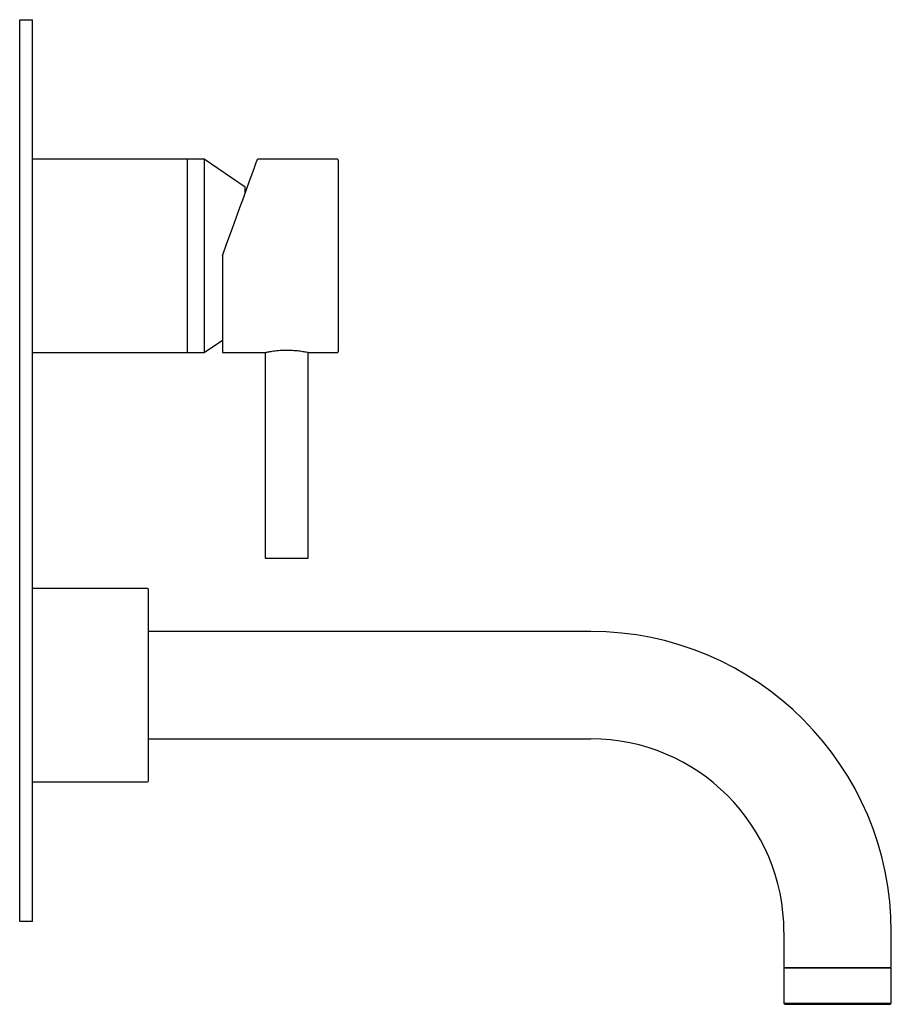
# Model space of a CAD drawing. Header units: millimetres. Extents: x 4066.923 to 4067.126, y 2042.825 to 2043.055.
import ezdxf

# ---------------------------------------------------------------- set-up
doc = ezdxf.new("R2010")
doc.units = ezdxf.units.MM
doc.layers.add('SANINDUSA', color=3, linetype='Continuous')

msp = doc.modelspace()

# ---------------------------------------------------------------- linework, layer by layer
at = {"layer": 'SANINDUSA'}
for p, q in [((4066.92342, 2043.05451), (4066.92642, 2043.05451)), ((4066.92342, 2042.84451), (4066.92342, 2043.05451)), ((4066.92642, 2042.84451), (4066.92642, 2043.05451)), ((4066.96242, 2043.02201), (4066.92642, 2043.02201)), ((4066.96642, 2043.02201), (4066.96242, 2043.02201)), ((4066.96242, 2043.02201), (4066.96242, 2042.97701)), ((4066.97592, 2043.01551), (4066.96642, 2043.02201)), ((4066.96642, 2043.02201), (4066.96642, 2042.97701)), ((4066.99742, 2043.02201), (4066.97881, 2043.02201)), ((4066.99762, 2043.02181), (4066.99762, 2042.97721)), ((4066.97592, 2043.01407), (4066.97592, 2043.01551)), ((4066.97062, 2042.99951), (4066.97062, 2042.97701)), ((4066.96642, 2042.97701), (4066.97062, 2042.97988)), ((4066.92642, 2042.97701), (4066.96242, 2042.97701)), ((4066.96242, 2042.97701), (4066.96642, 2042.97701)), ((4066.97062, 2042.97701), (4066.98062, 2042.97701)), ((4066.98062, 2042.97701), (4066.98062, 2042.92911)), ((4066.99062, 2042.92911), (4066.99062, 2042.97701)), ((4066.99062, 2042.97701), (4066.99162, 2042.97701)), ((4066.99162, 2042.97701), (4066.99742, 2042.97701)), ((4066.98062, 2042.92911), (4066.99062, 2042.92911)), ((4066.95317, 2042.92201), (4066.92642, 2042.92201)), ((4066.95317, 2042.922), (4066.95317, 2042.92201)), ((4066.95342, 2042.87726), (4066.95342, 2042.92176)), ((4067.05642, 2042.91201), (4066.95342, 2042.91201)), ((4066.95342, 2042.88701), (4067.05642, 2042.88701)), ((4066.92642, 2042.87701), (4066.95317, 2042.87701)), ((4066.92642, 2042.84451), (4066.92342, 2042.84451)), ((4067.10142, 2042.84201), (4067.10142, 2042.83394)), ((4067.12642, 2042.83394), (4067.12642, 2042.84201)), ((4067.10142, 2042.83369), (4067.10142, 2042.82544)), ((4067.12642, 2042.83369), (4067.10142, 2042.83369)), ((4067.12642, 2042.82544), (4067.12642, 2042.83369)), ((4067.10142, 2042.82544), (4067.12642, 2042.82544))]:
    msp.add_line(p, q, dxfattribs=at)
at = {"layer": 'SANINDUSA', "flags": 128}
msp.add_lwpolyline([(4066.97062, 2042.99951), (4066.97169, 2043.00244), (4066.97274, 2043.00533), (4066.97376, 2043.00812), (4066.97472, 2043.01076), (4066.97561, 2043.0132), (4066.97641, 2043.01542), (4066.97712, 2043.01736), (4066.97772, 2043.01899), (4066.97819, 2043.02029), (4066.97853, 2043.02124), (4066.97874, 2043.02181), (4066.97881, 2043.02201)], dxfattribs=at)
at = {"layer": 'SANINDUSA'}
for centre, radius, start, end in [((4066.99742, 2043.02181), 0.0002, 0, 90), ((4066.99742, 2042.97721), 0.0002, 270, 0), ((4066.95317, 2042.92176), 0.00025, 0, 90), ((4067.05642, 2042.84201), 0.07, 0, 90), ((4067.05642, 2042.84201), 0.045, 0, 90), ((4066.95317, 2042.87726), 0.00025, 270, 0), ((4067.10167, 2042.83394), 0.00025, 180, 270), ((4067.12617, 2042.83394), 0.00025, 270, 0), ((4067.10167, 2042.82544), 0.00025, 180, 270), ((4067.12617, 2042.82544), 0.00025, 270, 0)]:
    msp.add_arc(centre, radius, start, end, dxfattribs=at)
for points, knots in [([(4066.98062, 2042.97701), (4066.98068, 2042.97702), (4066.98078, 2042.97704), (4066.98162, 2042.97721), (4066.98287, 2042.97741), (4066.98445, 2042.97756), (4066.98614, 2042.97758), (4066.98777, 2042.97748), (4066.98916, 2042.9773), (4066.99015, 2042.97711), (4066.99063, 2042.977), (4066.99057, 2042.97702), (4066.99056, 2042.97702)], [0, 0, 0, 0, 0.105596, 0.211131, 0.318231, 0.426534, 0.533083, 0.637644, 0.743083, 0.850869, 0.958872, 1, 1, 1, 1]), ([(4067.10167, 2042.83369), (4067.10171, 2042.83369), (4067.10179, 2042.83369), (4067.10248, 2042.83369), (4067.10361, 2042.83369), (4067.1052, 2042.83369), (4067.10716, 2042.83369), (4067.10935, 2042.83369), (4067.11164, 2042.83369), (4067.11392, 2042.83369), (4067.11621, 2042.83369), (4067.11849, 2042.83369), (4067.12069, 2042.83369), (4067.12265, 2042.83369), (4067.12424, 2042.83369), (4067.12537, 2042.83369), (4067.12605, 2042.83369), (4067.12613, 2042.83369), (4067.12617, 2042.83369)], [0, 0, 0, 0, 0.058258, 0.120005, 0.18432, 0.25, 0.31568, 0.379994, 0.441741, 0.5, 0.558258, 0.620006, 0.684321, 0.75, 0.81568, 0.879995, 0.941742, 1, 1, 1, 1]), ([(4067.10168, 2042.82519), (4067.1017, 2042.82519), (4067.10174, 2042.82519), (4067.10237, 2042.82519), (4067.10345, 2042.82519), (4067.10499, 2042.82519), (4067.10691, 2042.82519), (4067.10908, 2042.82519), (4067.11135, 2042.82519), (4067.11363, 2042.82519), (4067.11592, 2042.82519), (4067.11822, 2042.82519), (4067.12044, 2042.82519), (4067.12243, 2042.82519), (4067.12407, 2042.82519), (4067.12526, 2042.82519), (4067.12599, 2042.82519), (4067.12611, 2042.82519), (4067.12617, 2042.82519)], [0, 0, 0, 0, 0.058258, 0.120006, 0.18432, 0.25, 0.31568, 0.379995, 0.441743, 0.500001, 0.558257, 0.620005, 0.68432, 0.75, 0.81568, 0.879994, 0.941742, 1, 1, 1, 1])]:
    msp.add_open_spline(points, degree=3, knots=knots, dxfattribs=at)

doc.saveas('drawing.dxf')
